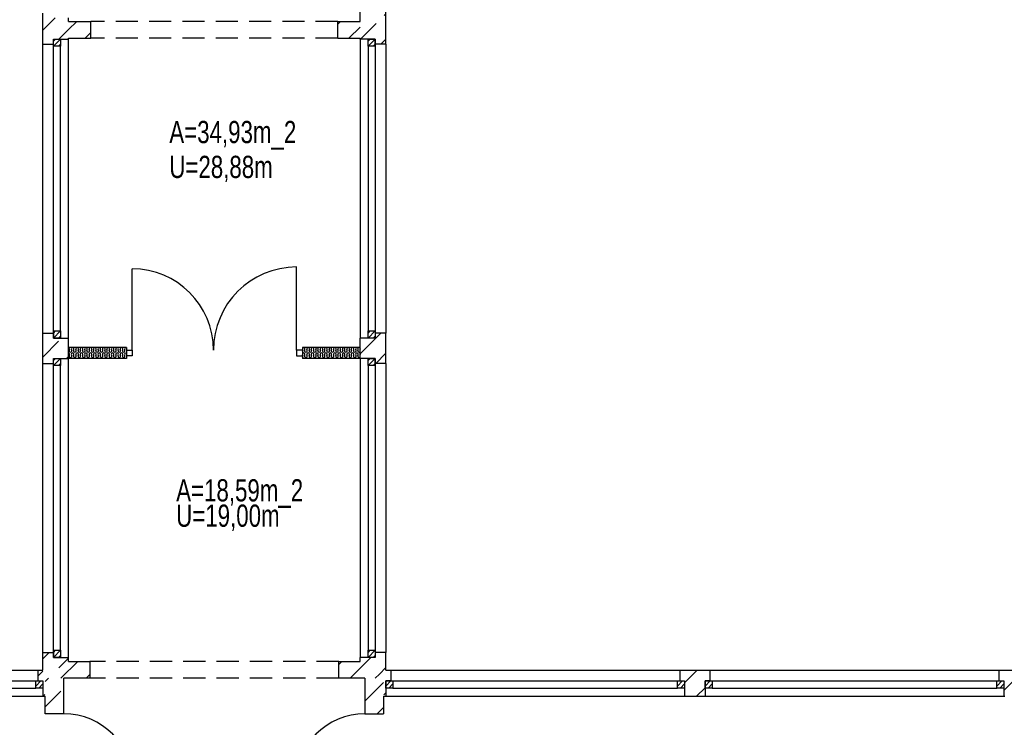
# Model space of a CAD drawing. Header units: metres. Extents: x 940 to 7099, y 1771 to 4983.
# Tile 3 of 12: x 2000 to 3109, y 2501 to 3297. Entities that reach past the tile are written whole.
import ezdxf

# ---------------------------------------------------------------- set-up
doc = ezdxf.new("R2010")
doc.units = ezdxf.units.M
doc.header["$LTSCALE"] = 100
doc.header["$MEASUREMENT"] = 0
doc.linetypes.add('HIDDEN', pattern=[0.375, 0.25, -0.125])
for name, color, linetype in [('1', 2, 'Continuous'), ('20', 211, 'Continuous'), ('22', 211, 'Continuous'), ('30', 5, 'Continuous'), ('32', 2, 'Continuous'), ('64', 7, 'Continuous'), ('67', 2, 'Continuous'), ('68', 211, 'Continuous'), ('69', 6, 'Continuous'), ('74', 6, 'Continuous')]:
    doc.layers.add(name, color=color, linetype=linetype)

msp = doc.modelspace()

# ---------------------------------------------------------------- linework, layer by layer
at = {"layer": '1', "linetype": 'Continuous'}
for p, q in [((2055.5, 2575), (2079.5, 2575)), ((2079.5, 2575), (2079.5, 2556)), ((2359.5, 2556), (2359.5, 2575)), ((2359.5, 2575), (2383.5, 2575)), ((2079.5, 2556), (2050, 2556)), ((2389, 2556), (2359.5, 2556))]:
    msp.add_line(p, q, dxfattribs=at)
at = {"layer": '20', "linetype": 'Continuous'}
for p, q in [((2358.5, 3291.881), (2361.619, 3295)), ((2370.9033, 3276), (2383.5, 3288.5967)), ((2383.5, 2920.9012), (2406.8488, 2944.25)), ((2056.075, 2924.9688), (2056.4246, 2926.0308)), ((2058.9246, 2924.9688), (2058.575, 2926.0308)), ((2061.075, 2924.9688), (2061.4246, 2926.0308)), ((2063.9246, 2924.9688), (2063.575, 2926.0308)), ((2066.075, 2924.9688), (2066.4246, 2926.0308)), ((2068.9246, 2924.9688), (2068.575, 2926.0308)), ((2071.075, 2924.9688), (2071.4246, 2926.0308)), ((2073.9246, 2924.9688), (2073.575, 2926.0308)), ((2076.075, 2924.9688), (2076.4246, 2926.0308)), ((2078.9246, 2924.9688), (2078.575, 2926.0308)), ((2081.075, 2924.9688), (2081.4246, 2926.0308)), ((2083.9246, 2924.9688), (2083.575, 2926.0308)), ((2086.075, 2924.9688), (2086.4246, 2926.0308)), ((2088.9246, 2924.9688), (2088.575, 2926.0308)), ((2091.075, 2924.9688), (2091.4246, 2926.0308)), ((2093.9246, 2924.9688), (2093.575, 2926.0308)), ((2096.075, 2924.9688), (2096.4246, 2926.0308)), ((2098.9246, 2924.9688), (2098.575, 2926.0308)), ((2101.075, 2924.9688), (2101.4246, 2926.0308)), ((2103.9246, 2924.9688), (2103.575, 2926.0308)), ((2106.075, 2924.9688), (2106.4246, 2926.0308)), ((2108.9246, 2924.9688), (2108.575, 2926.0308)), ((2111.075, 2924.9688), (2111.4246, 2926.0308)), ((2113.9246, 2924.9688), (2113.575, 2926.0308)), ((2116.075, 2924.9688), (2116.4246, 2926.0308)), ((2118.9246, 2924.9688), (2118.575, 2926.0308)), ((2318.9246, 2924.9688), (2318.575, 2926.0308)), ((2321.075, 2924.9688), (2321.4246, 2926.0308)), ((2323.9246, 2924.9688), (2323.575, 2926.0308)), ((2326.075, 2924.9688), (2326.4246, 2926.0308)), ((2328.9246, 2924.9688), (2328.575, 2926.0308)), ((2331.075, 2924.9688), (2331.4246, 2926.0308)), ((2333.9246, 2924.9688), (2333.575, 2926.0308)), ((2336.075, 2924.9688), (2336.4246, 2926.0308)), ((2338.9246, 2924.9688), (2338.575, 2926.0308)), ((2341.075, 2924.9688), (2341.4246, 2926.0308)), ((2343.9246, 2924.9688), (2343.575, 2926.0308)), ((2346.075, 2924.9688), (2346.4246, 2926.0308)), ((2348.9246, 2924.9688), (2348.575, 2926.0308)), ((2351.075, 2924.9688), (2351.4246, 2926.0308)), ((2353.9246, 2924.9688), (2353.575, 2926.0308)), ((2356.075, 2924.9688), (2356.4246, 2926.0308)), ((2358.9246, 2924.9688), (2358.575, 2926.0308)), ((2361.075, 2924.9688), (2361.4246, 2926.0308)), ((2363.9246, 2924.9688), (2363.575, 2926.0308)), ((2366.075, 2924.9688), (2366.4246, 2926.0308)), ((2368.9246, 2924.9688), (2368.575, 2926.0308)), ((2371.075, 2924.9688), (2371.4246, 2926.0308)), ((2373.9246, 2924.9688), (2373.575, 2926.0308)), ((2376.075, 2924.9688), (2376.4246, 2926.0308)), ((2378.9246, 2924.9688), (2378.575, 2926.0308)), ((2381.075, 2924.9688), (2381.4246, 2926.0308)), ((2056.075, 2918.9688), (2056.4246, 2920.0308)), ((2058.9246, 2918.9688), (2058.575, 2920.0308)), ((2061.075, 2918.9688), (2061.4246, 2920.0308)), ((2063.9246, 2918.9688), (2063.575, 2920.0308)), ((2066.075, 2918.9688), (2066.4246, 2920.0308)), ((2068.9246, 2918.9688), (2068.575, 2920.0308)), ((2071.075, 2918.9688), (2071.4246, 2920.0308)), ((2073.9246, 2918.9688), (2073.575, 2920.0308)), ((2076.075, 2918.9688), (2076.4246, 2920.0308)), ((2078.9246, 2918.9688), (2078.575, 2920.0308)), ((2081.075, 2918.9688), (2081.4246, 2920.0308)), ((2083.9246, 2918.9688), (2083.575, 2920.0308)), ((2086.075, 2918.9688), (2086.4246, 2920.0308)), ((2088.9246, 2918.9688), (2088.575, 2920.0308)), ((2091.075, 2918.9688), (2091.4246, 2920.0308)), ((2093.9246, 2918.9688), (2093.575, 2920.0308)), ((2096.075, 2918.9688), (2096.4246, 2920.0308)), ((2098.9246, 2918.9688), (2098.575, 2920.0308)), ((2101.075, 2918.9688), (2101.4246, 2920.0308)), ((2103.9246, 2918.9688), (2103.575, 2920.0308)), ((2106.075, 2918.9688), (2106.4246, 2920.0308)), ((2108.9246, 2918.9688), (2108.575, 2920.0308)), ((2111.075, 2918.9688), (2111.4246, 2920.0308)), ((2113.9246, 2918.9688), (2113.575, 2920.0308)), ((2116.075, 2918.9688), (2116.4246, 2920.0308)), ((2118.9246, 2918.9688), (2118.575, 2920.0308)), ((2318.9246, 2918.9688), (2318.575, 2920.0308)), ((2321.075, 2918.9688), (2321.4246, 2920.0308)), ((2323.9246, 2918.9688), (2323.575, 2920.0308)), ((2326.075, 2918.9688), (2326.4246, 2920.0308)), ((2328.9246, 2918.9688), (2328.575, 2920.0308)), ((2331.075, 2918.9688), (2331.4246, 2920.0308)), ((2333.9246, 2918.9688), (2333.575, 2920.0308)), ((2336.075, 2918.9688), (2336.4246, 2920.0308)), ((2338.9246, 2918.9688), (2338.575, 2920.0308)), ((2341.075, 2918.9688), (2341.4246, 2920.0308)), ((2343.9246, 2918.9688), (2343.575, 2920.0308)), ((2346.075, 2918.9688), (2346.4246, 2920.0308)), ((2348.9246, 2918.9688), (2348.575, 2920.0308)), ((2351.075, 2918.9688), (2351.4246, 2920.0308)), ((2353.9246, 2918.9688), (2353.575, 2920.0308)), ((2356.075, 2918.9688), (2356.4246, 2920.0308)), ((2358.9246, 2918.9688), (2358.575, 2920.0308)), ((2361.075, 2918.9688), (2361.4246, 2920.0308)), ((2363.9246, 2918.9688), (2363.575, 2920.0308)), ((2366.075, 2918.9688), (2366.4246, 2920.0308)), ((2368.9246, 2918.9688), (2368.575, 2920.0308)), ((2371.075, 2918.9688), (2371.4246, 2920.0308)), ((2373.9246, 2918.9688), (2373.575, 2920.0308)), ((2376.075, 2918.9688), (2376.4246, 2920.0308)), ((2378.9246, 2918.9688), (2378.575, 2920.0308)), ((2381.075, 2918.9688), (2381.4246, 2920.0308)), ((2401.1331, 2910.25), (2412.5, 2921.6169)), ((2046.8831, 2556), (2065.8831, 2575)), ((2021, 2558.4012), (2026.5872, 2563.9884)), ((2075.1674, 2556), (2079.5, 2560.3326)), ((2748.75, 2550.7601), (2762.9899, 2565)), ((3108, 2542.3146), (3130.6854, 2565)), ((2389, 2530.4214), (2410, 2551.4214)), ((2026.8831, 2536), (2028.832, 2537.9489)), ((2762.2742, 2536), (2771.75, 2545.4758)), ((2402.8629, 2516), (2410, 2523.1371))]:
    msp.add_line(p, q, dxfattribs=at)
for centre, start, end in [((2054.9998, 2926.4998), 341.7795, 70.522), ((2059.9998, 2926.4998), 90, 198.2205), ((2059.9998, 2926.4998), 341.7795, 90), ((2064.9998, 2926.4998), 90, 198.2205), ((2064.9998, 2926.4998), 341.7795, 90), ((2069.9998, 2926.4998), 90, 198.2205), ((2069.9998, 2926.4998), 341.7795, 90), ((2074.9998, 2926.4998), 90, 198.2205), ((2074.9998, 2926.4998), 341.7795, 90), ((2079.9998, 2926.4998), 90, 198.2205), ((2079.9998, 2926.4998), 341.7795, 90), ((2084.9998, 2926.4998), 90, 198.2205), ((2084.9998, 2926.4998), 341.7795, 90), ((2089.9998, 2926.4998), 90, 198.2205), ((2089.9998, 2926.4998), 341.7795, 90), ((2094.9998, 2926.4998), 90, 198.2205), ((2094.9998, 2926.4998), 341.7795, 90), ((2099.9998, 2926.4998), 90, 198.2205), ((2099.9998, 2926.4998), 341.7795, 90), ((2104.9998, 2926.4998), 90, 198.2205), ((2104.9998, 2926.4998), 341.7795, 90), ((2109.9998, 2926.4998), 90, 198.2205), ((2109.9998, 2926.4998), 341.7795, 90), ((2114.9998, 2926.4998), 90, 198.2205), ((2114.9998, 2926.4998), 341.7795, 90), ((2119.9998, 2926.4998), 90, 198.2205), ((2119.9998, 2926.4998), 70.522, 90), ((2319.9998, 2926.4998), 90, 179.142), ((2319.9998, 2926.4998), 180.858, 198.2205), ((2319.9998, 2926.4998), 341.7795, 90), ((2324.9998, 2926.4998), 90, 198.2205), ((2324.9998, 2926.4998), 341.7795, 90), ((2329.9998, 2926.4998), 90, 198.2205), ((2329.9998, 2926.4998), 341.7795, 90), ((2334.9998, 2926.4998), 90, 198.2205), ((2334.9998, 2926.4998), 341.7795, 90), ((2339.9998, 2926.4998), 90, 198.2205), ((2339.9998, 2926.4998), 341.7795, 90), ((2344.9998, 2926.4998), 90, 198.2205), ((2344.9998, 2926.4998), 341.7795, 90), ((2349.9998, 2926.4998), 90, 198.2205), ((2349.9998, 2926.4998), 341.7795, 90), ((2354.9998, 2926.4998), 90, 198.2205), ((2354.9998, 2926.4998), 341.7795, 90), ((2359.9998, 2926.4998), 90, 198.2205), ((2359.9998, 2926.4998), 341.7795, 90), ((2364.9998, 2926.4998), 90, 198.2205), ((2364.9998, 2926.4998), 341.7795, 90), ((2369.9998, 2926.4998), 90, 198.2205), ((2369.9998, 2926.4998), 341.7795, 90), ((2374.9998, 2926.4998), 90, 198.2205), ((2374.9998, 2926.4998), 341.7795, 90), ((2379.9998, 2926.4998), 90, 198.2205), ((2379.9998, 2926.4998), 341.7795, 90), ((2384.9998, 2926.4998), 179.142, 180.858), ((2054.9998, 2920.4998), 341.7795, 70.522), ((2054.9998, 2914.4998), 56.4543, 70.522), ((2057.4998, 2924.4998), 161.7795, 18.2205), ((2057.4998, 2918.4998), 161.7795, 18.2205), ((2059.9998, 2920.4998), 90, 198.2205), ((2059.9998, 2914.4998), 90, 123.5457), ((2059.9998, 2920.4998), 341.7795, 90), ((2059.9998, 2914.4998), 56.4543, 90), ((2062.4998, 2924.4998), 161.7795, 18.2205), ((2062.4998, 2918.4998), 161.7795, 18.2205), ((2064.9998, 2920.4998), 90, 198.2205), ((2064.9998, 2914.4998), 90, 123.5457), ((2064.9998, 2920.4998), 341.7795, 90), ((2064.9998, 2914.4998), 56.4543, 90), ((2067.4998, 2924.4998), 161.7795, 18.2205), ((2067.4998, 2918.4998), 161.7795, 18.2205), ((2069.9998, 2920.4998), 90, 198.2205), ((2069.9998, 2914.4998), 90, 123.5457), ((2069.9998, 2920.4998), 341.7795, 90), ((2069.9998, 2914.4998), 56.4543, 90), ((2072.4998, 2924.4998), 161.7795, 18.2205), ((2072.4998, 2918.4998), 161.7795, 18.2205), ((2074.9998, 2920.4998), 90, 198.2205), ((2074.9998, 2914.4998), 90, 123.5457), ((2074.9998, 2920.4998), 341.7795, 90), ((2074.9998, 2914.4998), 56.4543, 90), ((2077.4998, 2924.4998), 161.7795, 18.2205), ((2077.4998, 2918.4998), 161.7795, 18.2205), ((2079.9998, 2920.4998), 90, 198.2205), ((2079.9998, 2914.4998), 90, 123.5457), ((2079.9998, 2920.4998), 341.7795, 90), ((2079.9998, 2914.4998), 56.4543, 90), ((2082.4998, 2924.4998), 161.7795, 18.2205), ((2082.4998, 2918.4998), 161.7795, 18.2205), ((2084.9998, 2920.4998), 90, 198.2205), ((2084.9998, 2914.4998), 90, 123.5457), ((2084.9998, 2920.4998), 341.7795, 90), ((2084.9998, 2914.4998), 56.4543, 90), ((2087.4998, 2924.4998), 161.7795, 18.2205), ((2087.4998, 2918.4998), 161.7795, 18.2205), ((2089.9998, 2920.4998), 90, 198.2205), ((2089.9998, 2914.4998), 90, 123.5457), ((2089.9998, 2920.4998), 341.7795, 90), ((2089.9998, 2914.4998), 56.4543, 90), ((2092.4998, 2924.4998), 161.7795, 18.2205), ((2092.4998, 2918.4998), 161.7795, 18.2205), ((2094.9998, 2920.4998), 90, 198.2205), ((2094.9998, 2914.4998), 90, 123.5457), ((2094.9998, 2920.4998), 341.7795, 90), ((2094.9998, 2914.4998), 56.4543, 90), ((2097.4998, 2924.4998), 161.7795, 18.2205), ((2097.4998, 2918.4998), 161.7795, 18.2205), ((2099.9998, 2920.4998), 90, 198.2205), ((2099.9998, 2914.4998), 90, 123.5457), ((2099.9998, 2920.4998), 341.7795, 90), ((2099.9998, 2914.4998), 56.4543, 90), ((2102.4998, 2924.4998), 161.7795, 18.2205), ((2102.4998, 2918.4998), 161.7795, 18.2205), ((2104.9998, 2920.4998), 90, 198.2205), ((2104.9998, 2914.4998), 90, 123.5457), ((2104.9998, 2920.4998), 341.7795, 90), ((2104.9998, 2914.4998), 56.4543, 90), ((2107.4998, 2924.4998), 161.7795, 18.2205), ((2107.4998, 2918.4998), 161.7795, 18.2205), ((2109.9998, 2920.4998), 90, 198.2205), ((2109.9998, 2914.4998), 90, 123.5457), ((2109.9998, 2920.4998), 341.7795, 90), ((2109.9998, 2914.4998), 56.4543, 90), ((2112.4998, 2924.4998), 161.7795, 18.2205), ((2112.4998, 2918.4998), 161.7795, 18.2205), ((2114.9998, 2920.4998), 90, 198.2205), ((2114.9998, 2914.4998), 90, 123.5457), ((2114.9998, 2920.4998), 341.7795, 90), ((2114.9998, 2914.4998), 56.4543, 90), ((2117.4998, 2924.4998), 161.7795, 18.2205), ((2117.4998, 2918.4998), 161.7795, 18.2205), ((2119.9998, 2920.4998), 90, 198.2205), ((2119.9998, 2914.4998), 90, 123.5457), ((2119.9998, 2920.4998), 70.522, 90), ((2119.9998, 2914.4998), 70.522, 90), ((2317.4998, 2924.4998), 311.8189, 18.2205), ((2319.9998, 2920.4998), 90, 179.142), ((2319.9998, 2920.4998), 180.858, 198.2205), ((2317.4998, 2918.4998), 311.8189, 18.2205), ((2319.9998, 2914.4998), 90, 123.5457), ((2319.9998, 2920.4998), 341.7795, 90), ((2319.9998, 2914.4998), 56.4543, 90), ((2322.4998, 2924.4998), 161.7795, 18.2205), ((2322.4998, 2918.4998), 161.7795, 18.2205), ((2324.9998, 2920.4998), 90, 198.2205), ((2324.9998, 2914.4998), 90, 123.5457), ((2324.9998, 2920.4998), 341.7795, 90), ((2324.9998, 2914.4998), 56.4543, 90), ((2327.4998, 2924.4998), 161.7795, 18.2205), ((2327.4998, 2918.4998), 161.7795, 18.2205), ((2329.9998, 2920.4998), 90, 198.2205), ((2329.9998, 2914.4998), 90, 123.5457), ((2329.9998, 2920.4998), 341.7795, 90), ((2329.9998, 2914.4998), 56.4543, 90), ((2332.4998, 2924.4998), 161.7795, 18.2205), ((2332.4998, 2918.4998), 161.7795, 18.2205), ((2334.9998, 2920.4998), 90, 198.2205), ((2334.9998, 2914.4998), 90, 123.5457), ((2334.9998, 2920.4998), 341.7795, 90), ((2334.9998, 2914.4998), 56.4543, 90), ((2337.4998, 2924.4998), 161.7795, 18.2205), ((2337.4998, 2918.4998), 161.7795, 18.2205), ((2339.9998, 2920.4998), 90, 198.2205), ((2339.9998, 2914.4998), 90, 123.5457), ((2339.9998, 2920.4998), 341.7795, 90), ((2339.9998, 2914.4998), 56.4543, 90), ((2342.4998, 2924.4998), 161.7795, 18.2205), ((2342.4998, 2918.4998), 161.7795, 18.2205), ((2344.9998, 2920.4998), 90, 198.2205), ((2344.9998, 2914.4998), 90, 123.5457), ((2344.9998, 2920.4998), 341.7795, 90), ((2344.9998, 2914.4998), 56.4543, 90), ((2347.4998, 2924.4998), 161.7795, 18.2205), ((2347.4998, 2918.4998), 161.7795, 18.2205), ((2349.9998, 2920.4998), 90, 198.2205), ((2349.9998, 2914.4998), 90, 123.5457), ((2349.9998, 2920.4998), 341.7795, 90), ((2349.9998, 2914.4998), 56.4543, 90), ((2352.4998, 2924.4998), 161.7795, 18.2205), ((2352.4998, 2918.4998), 161.7795, 18.2205), ((2354.9998, 2920.4998), 90, 198.2205), ((2354.9998, 2914.4998), 90, 123.5457), ((2354.9998, 2920.4998), 341.7795, 90), ((2354.9998, 2914.4998), 56.4543, 90), ((2357.4998, 2924.4998), 161.7795, 18.2205), ((2357.4998, 2918.4998), 161.7795, 18.2205), ((2359.9998, 2920.4998), 90, 198.2205), ((2359.9998, 2914.4998), 90, 123.5457), ((2359.9998, 2920.4998), 341.7795, 90), ((2359.9998, 2914.4998), 56.4543, 90), ((2362.4998, 2924.4998), 161.7795, 18.2205), ((2362.4998, 2918.4998), 161.7795, 18.2205), ((2364.9998, 2920.4998), 90, 198.2205), ((2364.9998, 2914.4998), 90, 123.5457), ((2364.9998, 2920.4998), 341.7795, 90), ((2364.9998, 2914.4998), 56.4543, 90), ((2367.4998, 2924.4998), 161.7795, 18.2205), ((2367.4998, 2918.4998), 161.7795, 18.2205), ((2369.9998, 2920.4998), 90, 198.2205), ((2369.9998, 2914.4998), 90, 123.5457), ((2369.9998, 2920.4998), 341.7795, 90), ((2369.9998, 2914.4998), 56.4543, 90), ((2372.4998, 2924.4998), 161.7795, 18.2205), ((2372.4998, 2918.4998), 161.7795, 18.2205), ((2374.9998, 2920.4998), 90, 198.2205), ((2374.9998, 2914.4998), 90, 123.5457), ((2374.9998, 2920.4998), 341.7795, 90), ((2374.9998, 2914.4998), 56.4543, 90), ((2377.4998, 2924.4998), 161.7795, 18.2205), ((2377.4998, 2918.4998), 161.7795, 18.2205), ((2379.9998, 2920.4998), 90, 198.2205), ((2379.9998, 2914.4998), 90, 123.5457), ((2379.9998, 2920.4998), 341.7795, 90), ((2379.9998, 2914.4998), 56.4543, 90), ((2382.4998, 2924.4998), 161.7795, 311.8189), ((2382.4998, 2918.4998), 161.7795, 311.8189), ((2384.9998, 2920.4998), 179.142, 180.858)]:
    msp.add_arc(centre, 1.5, start, end, dxfattribs=at)
at = {"layer": '22', "linetype": 'HIDDEN'}
for p, q in [((2384.0455, 3275), (2412.5, 3303.4545)), ((2026.5, 3285.1501), (2040.2417, 3298.8917)), ((2055.5, 3285.8658), (2064.6342, 3295)), ((2044.6342, 3275), (2055.5, 3285.8658)), ((2073.9185, 3276), (2080.5, 3282.5815)), ((2406.8297, 3269.5), (2412.5, 3275.1703)), ((2026.5, 2917.4545), (2047.7955, 2938.75)), ((2053.0797, 2915.75), (2055.5, 2918.1703)), ((2026.5, 2578.0433), (2033.4567, 2585)), ((2400.5, 2584.3478), (2401.1522, 2585)), ((2044.5988, 2567.8579), (2055.5, 2578.759)), ((2359.5, 2571.632), (2362.868, 2575)), ((2372.1522, 2556), (2388.1232, 2571.971)), ((2388.1232, 2571.971), (2395.6522, 2579.5)), ((2400.4365, 2556), (2405.2116, 2560.7751)), ((2405.2116, 2560.7751), (2412.5, 2568.0635)), ((2029, 2552.259), (2032.741, 2556)), ((2029, 2523.9747), (2050, 2544.9747)), ((2410.1207, 2537.3999), (2412.5, 2539.7792)), ((2049.3095, 2516), (2050, 2516.6905))]:
    msp.add_line(p, q, dxfattribs=at)
at = {"layer": '32', "color": 7, "linetype": 'Continuous'}
for p, q in [((2412.5, 3269.5), (2412.5, 4006)), ((2383.5, 3295), (2383.5, 3996)), ((2026.5, 3269.5), (2026.5, 3304.3917)), ((2055.5, 3295), (2055.5, 3298.8917)), ((2055.5, 3295), (2080.5, 3295)), ((2358.5, 3295), (2383.5, 3295)), ((2055.5, 3275), (2055.5, 3276)), ((2055.5, 3276), (2080.5, 3276)), ((2358.5, 3276), (2383.5, 3276)), ((2383.5, 3275), (2383.5, 3276)), ((2026.5, 2910.25), (2026.5, 2944.25)), ((2055.5, 2915.75), (2055.5, 2938.75)), ((2383.5, 2915.75), (2383.5, 2938.75)), ((2412.5, 2910.25), (2412.5, 2944.25)), ((2120.5, 2928.25), (2055.5, 2928.25)), ((2055.5, 2915.75), (2055.5, 2928.25)), ((2383.5, 2928.25), (2318.5, 2928.25)), ((2383.5, 2915.75), (2383.5, 2928.25)), ((2120.5, 2915.75), (2055.5, 2915.75)), ((2383.5, 2915.75), (2318.5, 2915.75)), ((2026.5, 2565), (2026.5, 2585)), ((2412.5, 2565), (2412.5, 2585)), ((2055.5, 2575), (2055.5, 2579.5)), ((2383.5, 2575), (2383.5, 2579.5)), ((2021, 2565), (2026.5, 2565)), ((2412.5, 2565), (2418, 2565)), ((2743.25, 2565), (2777.25, 2565)), ((3102.5, 2565), (3136.5, 2565)), ((2050, 2516), (2050, 2556)), ((2389, 2556), (2389, 2516)), ((2026.5, 2536), (2029, 2536)), ((2029, 2516), (2029, 2536)), ((2410, 2536), (2410, 2516)), ((2410, 2536), (2412.5, 2536)), ((2748.75, 2536), (2771.75, 2536)), ((3108, 2536), (3109, 2536))]:
    msp.add_line(p, q, dxfattribs=at)
at = {"layer": '64', "linetype": 'Continuous'}
for p, q in [((2080.5, 3276), (2080.5, 3295)), ((2358.5, 3276), (2358.5, 3295)), ((2026.5, 3269.5), (2038.5, 3269.5)), ((2038.5, 3269.5), (2038.5, 3275)), ((2038.5, 3275), (2055.5, 3275)), ((2400.5, 3275), (2383.5, 3275)), ((2400.5, 3269.5), (2400.5, 3275)), ((2412.5, 3269.5), (2400.5, 3269.5)), ((2026.5, 2944.25), (2038.5, 2944.25)), ((2038.5, 2944.25), (2038.5, 2938.75)), ((2038.5, 2938.75), (2055.5, 2938.75)), ((2400.5, 2938.75), (2383.5, 2938.75)), ((2412.5, 2944.25), (2400.5, 2944.25)), ((2400.5, 2944.25), (2400.5, 2938.75)), ((2120.5, 2928.25), (2120.5, 2915.75)), ((2318.5, 2928.25), (2318.5, 2915.75)), ((2038.5, 2910.25), (2038.5, 2915.75)), ((2038.5, 2915.75), (2055.5, 2915.75)), ((2400.5, 2915.75), (2383.5, 2915.75)), ((2400.5, 2910.25), (2400.5, 2915.75)), ((2026.5, 2910.25), (2038.5, 2910.25)), ((2412.5, 2910.25), (2400.5, 2910.25)), ((2026.5, 2585), (2038.5, 2585)), ((2038.5, 2585), (2038.5, 2579.5)), ((2412.5, 2585), (2400.5, 2585)), ((2400.5, 2585), (2400.5, 2579.5)), ((2038.5, 2579.5), (2055.5, 2579.5)), ((2400.5, 2579.5), (2383.5, 2579.5)), ((2021, 2565), (2021, 2553)), ((2418, 2565), (2418, 2553)), ((2743.25, 2565), (2743.25, 2553)), ((2777.25, 2565), (2777.25, 2553)), ((3102.5, 2565), (3102.5, 2553)), ((2021, 2553), (2026.5, 2553)), ((2026.5, 2553), (2026.5, 2536)), ((2418, 2553), (2412.5, 2553)), ((2412.5, 2553), (2412.5, 2536)), ((2743.25, 2553), (2748.75, 2553)), ((2748.75, 2553), (2748.75, 2536)), ((2777.25, 2553), (2771.75, 2553)), ((2771.75, 2553), (2771.75, 2536)), ((3102.5, 2553), (3108, 2553)), ((3108, 2553), (3108, 2536)), ((2050, 2516), (2029, 2516)), ((2389, 2516), (2410, 2516))]:
    msp.add_line(p, q, dxfattribs=at)
at = {"layer": '67', "linetype": 'Continuous'}
for p, q in [((2026.5, 2944.25), (2026.5, 3269.5)), ((2038.5, 3267), (2038.5, 3275)), ((2038.5, 3275), (2046.5, 3275)), ((2038.5, 2944.25), (2038.5, 3269.5)), ((2046.5, 3275), (2046.5, 3267)), ((2055.5, 2938.75), (2055.5, 3275)), ((2383.5, 3275), (2383.5, 2938.75)), ((2392.5, 3267), (2392.5, 3275)), ((2392.5, 3275), (2400.5, 3275)), ((2400.5, 3275), (2400.5, 3267)), ((2400.5, 3269.5), (2400.5, 2944.25)), ((2412.5, 3269.5), (2412.5, 2944.25)), ((2046.5, 3267), (2038.5, 3267)), ((2038.5, 2946.75), (2038.5, 3267)), ((2046.5, 2946.75), (2046.5, 3267)), ((2400.5, 3267), (2392.5, 3267)), ((2392.5, 3267), (2392.5, 2946.75)), ((2400.5, 3267), (2400.5, 2946.75)), ((2127, 2925.25), (2127, 3016.75)), ((2312, 2925.25), (2312, 3018.75)), ((2038.5, 2938.75), (2038.5, 2946.75)), ((2038.5, 2946.75), (2046.5, 2946.75)), ((2046.5, 2938.75), (2038.5, 2938.75)), ((2046.5, 2946.75), (2046.5, 2938.75)), ((2392.5, 2938.75), (2392.5, 2946.75)), ((2392.5, 2946.75), (2400.5, 2946.75)), ((2400.5, 2938.75), (2392.5, 2938.75)), ((2400.5, 2946.75), (2400.5, 2938.75)), ((2038.5, 2907.75), (2038.5, 2915.75)), ((2038.5, 2915.75), (2046.5, 2915.75)), ((2046.5, 2915.75), (2046.5, 2907.75)), ((2055.5, 2579.5), (2055.5, 2915.75)), ((2120.5, 2925.25), (2127, 2925.25)), ((2127, 2918.75), (2120.5, 2918.75)), ((2127, 2925.25), (2127, 2918.75)), ((2318.5, 2925.25), (2312, 2925.25)), ((2312, 2925.25), (2312, 2918.75)), ((2312, 2918.75), (2318.5, 2918.75)), ((2383.5, 2915.75), (2383.5, 2579.5)), ((2392.5, 2907.75), (2392.5, 2915.75)), ((2392.5, 2915.75), (2400.5, 2915.75)), ((2400.5, 2915.75), (2400.5, 2907.75)), ((2026.5, 2585), (2026.5, 2910.25)), ((2038.5, 2585), (2038.5, 2910.25)), ((2046.5, 2907.75), (2038.5, 2907.75)), ((2038.5, 2587.5), (2038.5, 2907.75)), ((2046.5, 2587.5), (2046.5, 2907.75)), ((2400.5, 2907.75), (2392.5, 2907.75)), ((2392.5, 2907.75), (2392.5, 2587.5)), ((2400.5, 2910.25), (2400.5, 2585)), ((2400.5, 2907.75), (2400.5, 2587.5)), ((2412.5, 2910.25), (2412.5, 2585)), ((2038.5, 2579.5), (2038.5, 2587.5)), ((2038.5, 2587.5), (2046.5, 2587.5)), ((2046.5, 2587.5), (2046.5, 2579.5)), ((2392.5, 2579.5), (2392.5, 2587.5)), ((2392.5, 2587.5), (2400.5, 2587.5)), ((2400.5, 2587.5), (2400.5, 2579.5)), ((2046.5, 2579.5), (2038.5, 2579.5)), ((2400.5, 2579.5), (2392.5, 2579.5)), ((1695.75, 2565), (2021, 2565)), ((2418, 2565), (2743.25, 2565)), ((2777.25, 2565), (3102.5, 2565)), ((1695.75, 2553), (2021, 2553)), ((1698.25, 2553), (2018.5, 2553)), ((2018.5, 2553), (2026.5, 2553)), ((2018.5, 2545), (2018.5, 2553)), ((2026.5, 2553), (2026.5, 2545)), ((2412.5, 2553), (2420.5, 2553)), ((2412.5, 2545), (2412.5, 2553)), ((2418, 2553), (2743.25, 2553)), ((2420.5, 2553), (2420.5, 2545)), ((2420.5, 2553), (2740.75, 2553)), ((2740.75, 2553), (2748.75, 2553)), ((2740.75, 2545), (2740.75, 2553)), ((2748.75, 2553), (2748.75, 2545)), ((2771.75, 2553), (2779.75, 2553)), ((2771.75, 2545), (2771.75, 2553)), ((2777.25, 2553), (3102.5, 2553)), ((2779.75, 2553), (2779.75, 2545)), ((2779.75, 2553), (3100, 2553)), ((3100, 2553), (3108, 2553)), ((3100, 2545), (3100, 2553)), ((3108, 2553), (3108, 2545)), ((1698.25, 2545), (2018.5, 2545)), ((2026.5, 2545), (2018.5, 2545)), ((2420.5, 2545), (2412.5, 2545)), ((2420.5, 2545), (2740.75, 2545)), ((2748.75, 2545), (2740.75, 2545)), ((2779.75, 2545), (2771.75, 2545)), ((2779.75, 2545), (3100, 2545)), ((3108, 2545), (3100, 2545)), ((1690.25, 2536), (2026.5, 2536)), ((2412.5, 2536), (2748.75, 2536)), ((2771.75, 2536), (3108, 2536))]:
    msp.add_line(p, q, dxfattribs=at)
for centre, radius, start, end in [((2127, 2925.25), 91.5, 0, 90), ((2312, 2925.25), 93.5, 90, 180), ((2050, 2438), 78, 0, 90), ((2389, 2438), 78, 90, 180)]:
    msp.add_arc(centre, radius, start, end, dxfattribs=at)
at = {"layer": '68', "linetype": 'Continuous'}
for p, q in [((2038.5, 3267), (2046.5, 3275)), ((2038.5, 3272.6569), (2040.8431, 3275)), ((2044.1569, 3267), (2046.5, 3269.3431)), ((2392.5, 3267), (2400.5, 3275)), ((2392.5, 3272.6569), (2394.8431, 3275)), ((2398.1569, 3267), (2400.5, 3269.3431)), ((2038.5, 2938.75), (2046.5, 2946.75)), ((2038.5, 2944.4069), (2040.8431, 2946.75)), ((2044.1569, 2938.75), (2046.5, 2941.0931)), ((2392.5, 2938.75), (2400.5, 2946.75)), ((2392.5, 2944.4069), (2394.8431, 2946.75)), ((2398.1569, 2938.75), (2400.5, 2941.0931)), ((2038.5, 2907.75), (2046.5, 2915.75)), ((2038.5, 2913.4069), (2040.8431, 2915.75)), ((2392.5, 2907.75), (2400.5, 2915.75)), ((2392.5, 2913.4069), (2394.8431, 2915.75)), ((2044.1569, 2907.75), (2046.5, 2910.0931)), ((2398.1569, 2907.75), (2400.5, 2910.0931)), ((2038.5, 2579.5), (2046.5, 2587.5)), ((2038.5, 2585.1569), (2040.8431, 2587.5)), ((2044.1569, 2579.5), (2046.5, 2581.8431)), ((2392.5, 2579.5), (2400.5, 2587.5)), ((2392.5, 2585.1569), (2394.8431, 2587.5)), ((2398.1569, 2579.5), (2400.5, 2581.8431)), ((2018.5, 2547.3431), (2024.1569, 2553)), ((2021.8137, 2545), (2026.5, 2549.6863)), ((2412.5, 2547.3431), (2418.1569, 2553)), ((2415.8137, 2545), (2420.5, 2549.6863)), ((2740.75, 2547.3431), (2746.4069, 2553)), ((2744.0637, 2545), (2748.75, 2549.6863)), ((2771.75, 2547.3431), (2777.4069, 2553)), ((2775.0637, 2545), (2779.75, 2549.6863)), ((3100, 2547.3431), (3105.6569, 2553)), ((3103.3137, 2545), (3108, 2549.6863))]:
    msp.add_line(p, q, dxfattribs=at)
at = {"layer": '69', "linetype": 'HIDDEN'}
for p, q in [((2358.5, 3295), (2080.5, 3295)), ((2358.5, 3276), (2080.5, 3276))]:
    msp.add_line(p, q, dxfattribs=at)
at = {"layer": '74', "linetype": 'HIDDEN'}
for p, q in [((2359.5, 2575), (2079.5, 2575)), ((2359.5, 2556), (2079.5, 2556))]:
    msp.add_line(p, q, dxfattribs=at)

# ---------------------------------------------------------------- texts
at = {"layer": '30', "width": 0.75}
for s, p in [('A=34,93m_2', (2168.8071, 3158.0765)), ('U=28,88m', (2168.8071, 3118.8402)), ('A=18,59m_2', (2176.538, 2755.0126)), ('U=19,00m', (2176.538, 2726.4771))]:
    msp.add_text(s, height=25, dxfattribs=at).set_placement(p)
at = {"layer": '74', "width": 0.01}
msp.add_text('`END=0;`', height=0.0001, dxfattribs=at).set_placement((2359.5, 2575))

doc.saveas('drawing.dxf')
